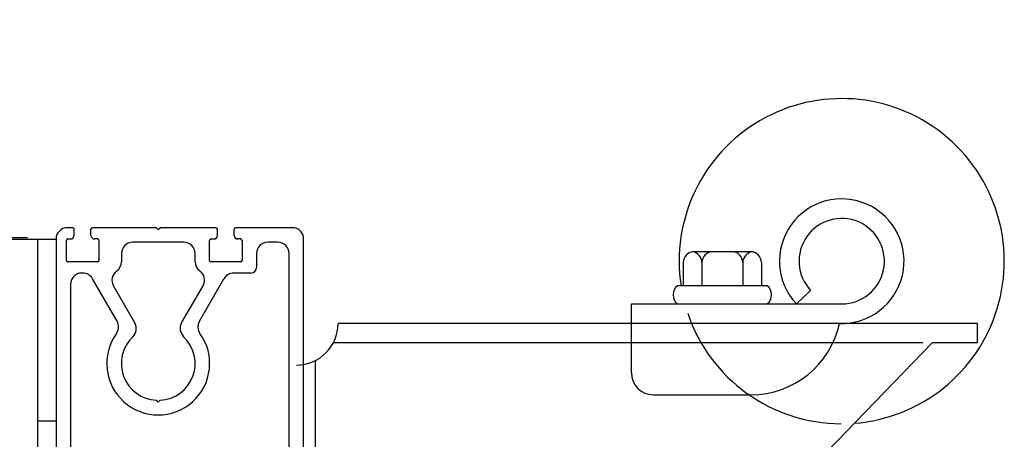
# Model space of a CAD drawing. Header units: inches. Extents: x 168.8 to 189.1, y 234.4 to 247.7.
# Tile 9 of 17: x 174.368 to 175.215, y 245.007 to 245.368. Entities that reach past the tile are written whole.
import ezdxf

# ---------------------------------------------------------------- set-up
doc = ezdxf.new("R2010")
doc.units = ezdxf.units.IN
doc.header["$LTSCALE"] = 0.25
doc.header["$MEASUREMENT"] = 0
doc.layers.add('521', color=7, linetype='Continuous')
doc.layers.add('ANNOTATIONS', color=1, linetype='Continuous')
doc.styles.add('ARIAL', font='arial.ttf', dxfattribs={"height": 0.09375})
doc.styles.get("Standard").update_dxf_attribs({"font": 'romans.shx'})
doc.dimstyles.new('DIMSTYLE_5', dxfattribs={"dimtxt": 0.0625, "dimasz": 0.15, "dimexe": 0.18, "dimexo": 0.0625, "dimgap": 0.09, "dimtad": 0, "dimtih": 1, "dimtoh": 1, "dimdec": 5, "dimlfac": 8, "dimzin": 4, "dimdsep": 46, "dimtxsty": 'Standard', "dimcen": 0.09, "dimadec": 0, "dimazin": 0, "dimtp": 0.03125, "dimtm": 0.03125, "dimtfac": 1, "dimtdec": 5, "dimtofl": 0, "dimtmove": 0, "dimatfit": 3, "dimfxl": 1, "dimtolj": 1, "dimtzin": 4, "dimarcsym": 0})

# ---------------------------------------------------------------- blocks, each defined once
blk = doc.blocks.new('*D6')
at = {"layer": 'ANNOTATIONS', "color": 0, "lineweight": -2, "transparency": 16777216}
for p, q in [((173.40273, 245.27451), (173.40273, 245.36826)), ((174.37446, 245.18076), (173.22273, 245.18076)), ((174.32506, 245.02159), (173.22273, 245.02159)), ((173.40273, 244.92784), (173.40273, 244.83409)), ((173.40273, 244.83409), (173.30898, 244.83409))]:
    blk.add_line(p, q, dxfattribs=at)
at = {"layer": 'ANNOTATIONS', "color": 0, "transparency": 16777216}
for points in [[(173.3871, 245.27451), (173.41835, 245.27451), (173.40273, 245.18076)], [(173.3871, 244.92784), (173.41835, 244.92784), (173.40273, 245.02159)]]:
    blk.add_solid(points, dxfattribs=at)
at = {"layer": 'defpoints', "color": 0, "transparency": 16777216}
for p in [(174.43696, 245.18076), (173.40273, 245.02159), (174.38756, 245.02159)]:
    blk.add_point(p, dxfattribs=at)
at = {"layer": 'ANNOTATIONS', "color": 0, "transparency": 16777216, "insert": (173.02732, 244.83409), "char_height": 0.09375, "attachment_point": 5, "style": 'ARIAL'}
blk.add_mtext('\\A1;1" LAP', dxfattribs=at)

msp = doc.modelspace()

# ---------------------------------------------------------------- linework, layer by layer
at = {"layer": '521'}
for p, q in [((174.41336, 245.18936), (174.40868, 245.18936)), ((174.41461, 245.1828), (174.41461, 245.18811)), ((174.42901, 245.1828), (174.42901, 245.18811)), ((174.48532, 245.18936), (174.43026, 245.18936)), ((174.48688, 245.1878), (174.48532, 245.18936)), ((174.48688, 245.1878), (174.48845, 245.18936)), ((174.53654, 245.18936), (174.48845, 245.18936)), ((174.53779, 245.1828), (174.53779, 245.18811)), ((174.55219, 245.1828), (174.55219, 245.18811)), ((174.60227, 245.18936), (174.55344, 245.18936)), ((174.39899, 245.17936), (174.34337, 245.17936)), ((174.38337, 243.35146), (174.38337, 245.17936)), ((174.39899, 245.17967), (174.39899, 243.35146)), ((174.4091, 245.17967), (174.41149, 245.17967)), ((174.43453, 245.17967), (174.43214, 245.17967)), ((174.53228, 245.17967), (174.53467, 245.17967)), ((174.55771, 245.17967), (174.55532, 245.17967)), ((174.61196, 244.74139), (174.61196, 245.17967)), ((174.40785, 245.16131), (174.40785, 245.17842)), ((174.43578, 245.17842), (174.43578, 245.16131)), ((174.50884, 245.17686), (174.46493, 245.17686)), ((174.53103, 245.16131), (174.53103, 245.17842)), ((174.55896, 245.17842), (174.55896, 245.16131)), ((174.58977, 245.17686), (174.58115, 245.17686)), ((174.45524, 245.16717), (174.45524, 245.16006)), ((174.51853, 245.16006), (174.51853, 245.16717)), ((174.57146, 245.16717), (174.57146, 245.15522)), ((174.59946, 244.78303), (174.59946, 245.16717)), ((174.99634, 245.16871), (174.9479, 245.16871)), ((174.43453, 245.16006), (174.4091, 245.16006)), ((174.55771, 245.16006), (174.53228, 245.16006)), ((174.93853, 245.15934), (174.93853, 245.13942)), ((174.95454, 245.15934), (174.95454, 245.13942)), ((174.9897, 245.15934), (174.9897, 245.13942)), ((175.00571, 245.15934), (175.00571, 245.13942)), ((174.42197, 245.15038), (174.42118, 245.15038)), ((174.45148, 245.10894), (174.43036, 245.14553)), ((174.52228, 245.10894), (174.54341, 245.14553)), ((174.56661, 245.15038), (174.5518, 245.15038)), ((174.41149, 245.14069), (174.41149, 244.68054)), ((174.46674, 245.10751), (174.44834, 245.13939)), ((174.50702, 245.10751), (174.52543, 245.13939)), ((175.01075, 245.13942), (174.93349, 245.13942)), ((175.04803, 245.13543), (175.03574, 245.12387)), ((174.894, 245.12387), (175.07478, 245.12387)), ((174.894, 245.06449), (174.894, 245.12387)), ((175.19165, 245.10703), (174.64155, 245.10703)), ((175.19165, 245.09046), (175.19165, 245.10703)), ((175.15259, 245.09046), (174.62228, 244.5414)), ((175.14468, 245.09046), (174.63749, 245.09046)), ((175.19165, 245.09046), (175.15259, 245.09046)), ((174.62228, 244.5414), (174.62228, 245.07525)), ((174.91275, 245.04574), (174.99665, 245.04574)), ((174.48688, 245.03937), (174.48532, 245.04093)), ((174.48688, 245.03937), (174.48845, 245.04093)), ((174.39899, 245.02311), (174.38337, 245.02311))]:
    msp.add_line(p, q, dxfattribs=at)
for centre, radius, start, end in [((175.07478, 245.16059), 0.13984, 274.46385, 188.70787), ((175.07478, 245.16059), 0.05359, 268.0354, 223.24593), ((175.07478, 245.16059), 0.03672, 270, 223.24593), ((174.40868, 245.17967), 0.00969, 90, 180), ((174.41336, 245.18811), 0.00125, 360, 90), ((174.43026, 245.18811), 0.00125, 90, 180), ((174.53654, 245.18811), 0.00125, 360, 90), ((174.55344, 245.18811), 0.00125, 90, 180), ((174.60227, 245.17967), 0.00969, 0, 90), ((174.4091, 245.17842), 0.00125, 90, 180), ((174.41149, 245.1828), 0.00313, 270, 360), ((174.43214, 245.1828), 0.00313, 180, 270), ((174.43453, 245.17842), 0.00125, 0, 90), ((174.53228, 245.17842), 0.00125, 90, 180), ((174.53467, 245.1828), 0.00313, 270, 360), ((174.55532, 245.1828), 0.00313, 180, 270), ((174.55771, 245.17842), 0.00125, 0, 90), ((174.46493, 245.16717), 0.00969, 90, 180), ((174.50884, 245.16717), 0.00969, 0, 90), ((174.58115, 245.16717), 0.00969, 90, 180), ((174.58977, 245.16717), 0.00969, 0, 90), ((174.9479, 245.15934), 0.00938, 90, 180), ((174.94517, 245.15934), 0.00938, 0, 81.61446), ((174.96392, 245.15934), 0.00938, 90, 180), ((174.98032, 245.15934), 0.00938, 0, 90), ((174.99907, 245.15934), 0.00938, 98.38554, 180), ((174.99634, 245.15934), 0.00938, 0, 90), ((174.4091, 245.16131), 0.00125, 180, 270), ((174.43453, 245.16131), 0.00125, 270, 0), ((174.44555, 245.16006), 0.00969, 305.21905, 0), ((174.52821, 245.16006), 0.00969, 180, 234.77347), ((174.53228, 245.16131), 0.00125, 180, 270), ((174.55771, 245.16131), 0.00125, 270, 0), ((174.56661, 245.15522), 0.00484, 270, 0), ((174.42118, 245.14069), 0.00969, 90, 180), ((174.42197, 245.14069), 0.00969, 30, 90), ((174.45673, 245.14423), 0.00969, 125.21905, 210), ((174.51704, 245.14424), 0.00969, 330, 54.77347), ((174.5518, 245.14069), 0.00969, 90, 150), ((174.93977, 245.13164), 0.00999, 128.93592, 231.06408), ((175.00447, 245.13164), 0.00999, 308.93592, 51.06408), ((175.07478, 245.16059), 0.13984, 198.65734, 269.75694), ((174.44309, 245.1041), 0.00969, 324.29565, 30), ((174.45835, 245.10267), 0.00969, 313.52396, 30), ((174.51541, 245.10267), 0.00969, 150, 226.47604), ((174.53067, 245.1041), 0.00969, 150, 215.70435), ((174.60571, 245.10703), 0.03583, 270, 360), ((174.99665, 245.12387), 0.07812, 270, 347.54946), ((174.48688, 245.07263), 0.04424, 144.29565, 35.70435), ((174.48688, 245.07263), 0.03174, 133.52396, 267.17814), ((174.48688, 245.07263), 0.03174, 272.82186, 46.47604), ((174.91275, 245.06449), 0.01875, 180, 270)]:
    msp.add_arc(centre, radius, start, end, dxfattribs=at)

# ---------------------------------------------------------------- dimensions: what is measured, and where the dimension line sits
at = {"layer": 'ANNOTATIONS'}
dim = msp.add_linear_dim(base=(173.40273, 245.02159), p1=(174.43696, 245.18076), p2=(174.38756, 245.02159), angle=270, text='1" LAP', dimstyle='DIMSTYLE_5', override={"dimtxt": 0.08, "dimasz": 0.09375, "dimdec": 3, "dimlunit": 4, "dimtxsty": 'ARIAL'}, dxfattribs=at)
dim.commit()
dim.dimension.update_dxf_attribs({"geometry": '*D6', "text_midpoint": (173.02732, 244.83409), "dimtype": 160})

doc.saveas('drawing.dxf')
